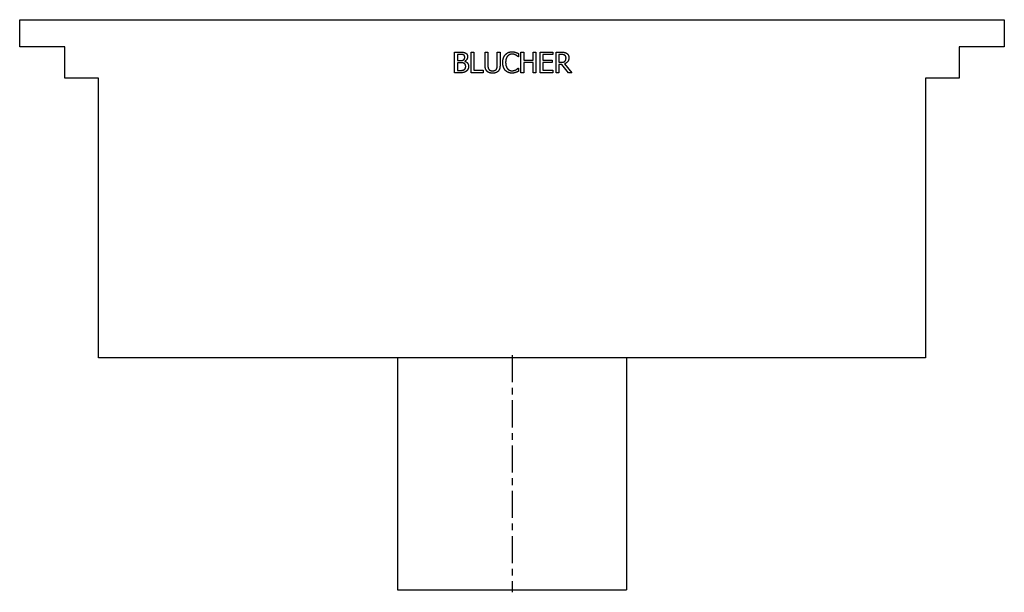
# Model space of a CAD drawing. Extents: x -8.6 to 8.6, y 0 to 10.
import ezdxf

# ---------------------------------------------------------------- set-up
doc = ezdxf.new("R2010")
doc.units = 0
doc.header["$MEASUREMENT"] = 0
doc.linetypes.add('CHAIN', pattern=[0.7087, 0.4724, -0.0591, 0.1181, -0.0591])
doc.layers.get('0').update_dxf_attribs({"linetype": 'CONTINUOUS'})

msp = doc.modelspace()

# ---------------------------------------------------------------- linework, layer by layer
for p, q in [((-8.602, 9.961), (8.602, 9.961)), ((-8.602, 9.489), (-8.602, 9.961)), ((8.602, 9.961), (8.602, 9.489)), ((-7.815, 9.489), (-8.602, 9.489)), ((-7.815, 8.937), (-7.815, 9.489)), ((7.815, 9.489), (7.815, 8.937)), ((8.602, 9.489), (7.815, 9.489)), ((-1.003, 9.033), (-1.003, 9.393)), ((-1.003, 9.393), (-0.908, 9.393)), ((-0.955, 9.353), (-0.955, 9.247)), ((-0.909, 9.353), (-0.955, 9.353)), ((-0.711, 9.033), (-0.711, 9.393)), ((-0.711, 9.393), (-0.664, 9.393)), ((-0.664, 9.393), (-0.664, 9.076)), ((-0.47, 9.169), (-0.47, 9.393)), ((-0.47, 9.393), (-0.422, 9.393)), ((-0.422, 9.393), (-0.422, 9.169)), ((-0.257, 9.393), (-0.209, 9.393)), ((-0.257, 9.168), (-0.257, 9.393)), ((-0.209, 9.393), (-0.209, 9.169)), ((0.112, 9.312), (0.108, 9.312)), ((0.112, 9.369), (0.112, 9.312)), ((0.157, 9.393), (0.205, 9.393)), ((0.157, 9.033), (0.157, 9.393)), ((0.205, 9.393), (0.205, 9.252)), ((0.37, 9.252), (0.37, 9.393)), ((0.37, 9.393), (0.418, 9.393)), ((0.418, 9.393), (0.418, 9.033)), ((0.491, 9.393), (0.716, 9.393)), ((0.491, 9.033), (0.491, 9.393)), ((0.539, 9.351), (0.539, 9.252)), ((0.716, 9.351), (0.539, 9.351)), ((0.716, 9.393), (0.716, 9.351)), ((0.769, 9.033), (0.769, 9.393)), ((0.769, 9.393), (0.862, 9.393)), ((0.864, 9.352), (0.817, 9.352)), ((0.817, 9.352), (0.817, 9.217)), ((-0.955, 9.247), (-0.901, 9.247)), ((-0.955, 9.207), (-0.955, 9.074)), ((-0.901, 9.207), (-0.955, 9.207)), ((-0.826, 9.235), (-0.826, 9.234)), ((0.205, 9.252), (0.37, 9.252)), ((0.205, 9.21), (0.205, 9.033)), ((0.37, 9.21), (0.205, 9.21)), ((0.37, 9.033), (0.37, 9.21)), ((0.539, 9.252), (0.704, 9.252)), ((0.704, 9.21), (0.539, 9.21)), ((0.539, 9.21), (0.539, 9.076)), ((0.704, 9.252), (0.704, 9.21)), ((0.817, 9.217), (0.859, 9.217)), ((0.817, 9.177), (0.817, 9.033)), ((0.872, 9.177), (0.817, 9.177)), ((0.985, 9.033), (0.872, 9.177)), ((0.919, 9.19), (1.047, 9.033)), ((-0.9, 9.033), (-1.003, 9.033)), ((-0.955, 9.074), (-0.916, 9.074)), ((-0.503, 9.033), (-0.711, 9.033)), ((-0.664, 9.076), (-0.503, 9.076)), ((-0.503, 9.076), (-0.503, 9.033)), ((0.109, 9.115), (0.112, 9.115)), ((0.112, 9.115), (0.112, 9.058)), ((0.205, 9.033), (0.157, 9.033)), ((0.418, 9.033), (0.37, 9.033)), ((0.716, 9.033), (0.491, 9.033)), ((0.539, 9.076), (0.716, 9.076)), ((0.716, 9.076), (0.716, 9.033)), ((0.817, 9.033), (0.769, 9.033)), ((1.047, 9.033), (0.985, 9.033)), ((-7.224, 8.937), (-7.815, 8.937)), ((-7.224, 4.055), (-7.224, 8.937)), ((7.224, 8.937), (7.224, 4.055)), ((7.815, 8.937), (7.224, 8.937)), ((7.224, 4.055), (-7.224, 4.055)), ((-2, 4.055), (-2, 0)), ((2, 4.055), (2, 0)), ((-2, 0), (2, 0))]:
    msp.add_line(p, q)
at = {"linetype": 'CHAIN'}
msp.add_line((0, 4.1), (0, -0.045), dxfattribs=at)
for points in [[(-0.844, 9.343), (-0.856, 9.35), (-0.884, 9.353), (-0.909, 9.353)], [(-0.908, 9.393), (-0.869, 9.393), (-0.831, 9.388), (-0.813, 9.379)], [(-0.846, 9.259), (-0.835, 9.266), (-0.826, 9.289), (-0.826, 9.306)], [(-0.826, 9.306), (-0.826, 9.318), (-0.835, 9.338), (-0.844, 9.343)], [(-0.776, 9.312), (-0.776, 9.287), (-0.803, 9.247), (-0.826, 9.235)], [(-0.813, 9.379), (-0.794, 9.369), (-0.776, 9.335), (-0.776, 9.312)], [(-0.161, 9.213), (-0.161, 9.258), (-0.138, 9.325), (-0.116, 9.35)], [(-0.116, 9.35), (-0.094, 9.374), (-0.035, 9.4), (0.001, 9.4)], [(-0.079, 9.322), (-0.094, 9.304), (-0.111, 9.248), (-0.111, 9.213)], [(0.001, 9.359), (-0.022, 9.359), (-0.063, 9.34), (-0.079, 9.322)], [(0.001, 9.4), (0.019, 9.4), (0.051, 9.395), (0.064, 9.39)], [(0.068, 9.342), (0.054, 9.349), (0.022, 9.359), (0.001, 9.359)], [(0.064, 9.39), (0.076, 9.387), (0.1, 9.376), (0.112, 9.369)], [(0.108, 9.312), (0.102, 9.318), (0.082, 9.334), (0.068, 9.342)], [(0.862, 9.393), (0.893, 9.393), (0.934, 9.387), (0.953, 9.374)], [(0.921, 9.34), (0.911, 9.346), (0.884, 9.352), (0.864, 9.352)], [(0.994, 9.296), (0.994, 9.256), (0.954, 9.203), (0.919, 9.19)], [(0.944, 9.292), (0.944, 9.308), (0.933, 9.332), (0.921, 9.34)], [(0.924, 9.235), (0.934, 9.245), (0.944, 9.273), (0.944, 9.292)], [(0.953, 9.374), (0.972, 9.362), (0.994, 9.324), (0.994, 9.296)], [(-0.901, 9.247), (-0.879, 9.247), (-0.857, 9.252), (-0.846, 9.259)], [(-0.838, 9.198), (-0.849, 9.204), (-0.876, 9.207), (-0.901, 9.207)], [(-0.809, 9.142), (-0.809, 9.162), (-0.821, 9.189), (-0.838, 9.198)], [(-0.835, 9.089), (-0.821, 9.099), (-0.809, 9.123), (-0.809, 9.142)], [(-0.826, 9.234), (-0.794, 9.225), (-0.759, 9.178), (-0.759, 9.144)], [(-0.759, 9.144), (-0.759, 9.117), (-0.779, 9.076), (-0.796, 9.063)], [(-0.435, 9.059), (-0.454, 9.078), (-0.47, 9.13), (-0.47, 9.169)], [(-0.422, 9.169), (-0.422, 9.144), (-0.415, 9.11), (-0.406, 9.096)], [(-0.272, 9.096), (-0.263, 9.11), (-0.257, 9.143), (-0.257, 9.168)], [(-0.209, 9.169), (-0.209, 9.131), (-0.224, 9.077), (-0.243, 9.059)], [(-0.116, 9.074), (-0.137, 9.098), (-0.161, 9.168), (-0.161, 9.213)], [(-0.111, 9.213), (-0.111, 9.176), (-0.093, 9.123), (-0.078, 9.104)], [(0.859, 9.217), (0.879, 9.217), (0.912, 9.224), (0.924, 9.235)], [(-0.916, 9.074), (-0.885, 9.074), (-0.849, 9.08), (-0.835, 9.089)], [(-0.796, 9.063), (-0.817, 9.047), (-0.863, 9.033), (-0.9, 9.033)], [(-0.339, 9.026), (-0.371, 9.026), (-0.418, 9.042), (-0.435, 9.059)], [(-0.406, 9.096), (-0.397, 9.082), (-0.363, 9.067), (-0.339, 9.067)], [(-0.339, 9.067), (-0.317, 9.067), (-0.282, 9.082), (-0.272, 9.096)], [(-0.243, 9.059), (-0.261, 9.042), (-0.306, 9.026), (-0.339, 9.026)], [(0, 9.027), (-0.035, 9.027), (-0.094, 9.051), (-0.116, 9.074)], [(-0.078, 9.104), (-0.063, 9.086), (-0.022, 9.068), (0.001, 9.068)], [(0.064, 9.037), (0.049, 9.032), (0.022, 9.027), (0, 9.027)], [(0.001, 9.068), (0.021, 9.068), (0.057, 9.079), (0.07, 9.086)], [(0.112, 9.058), (0.1, 9.052), (0.079, 9.042), (0.064, 9.037)], [(0.07, 9.086), (0.084, 9.094), (0.103, 9.11), (0.109, 9.115)]]:
    msp.add_open_spline(points, degree=2)

doc.saveas('drawing.dxf')
